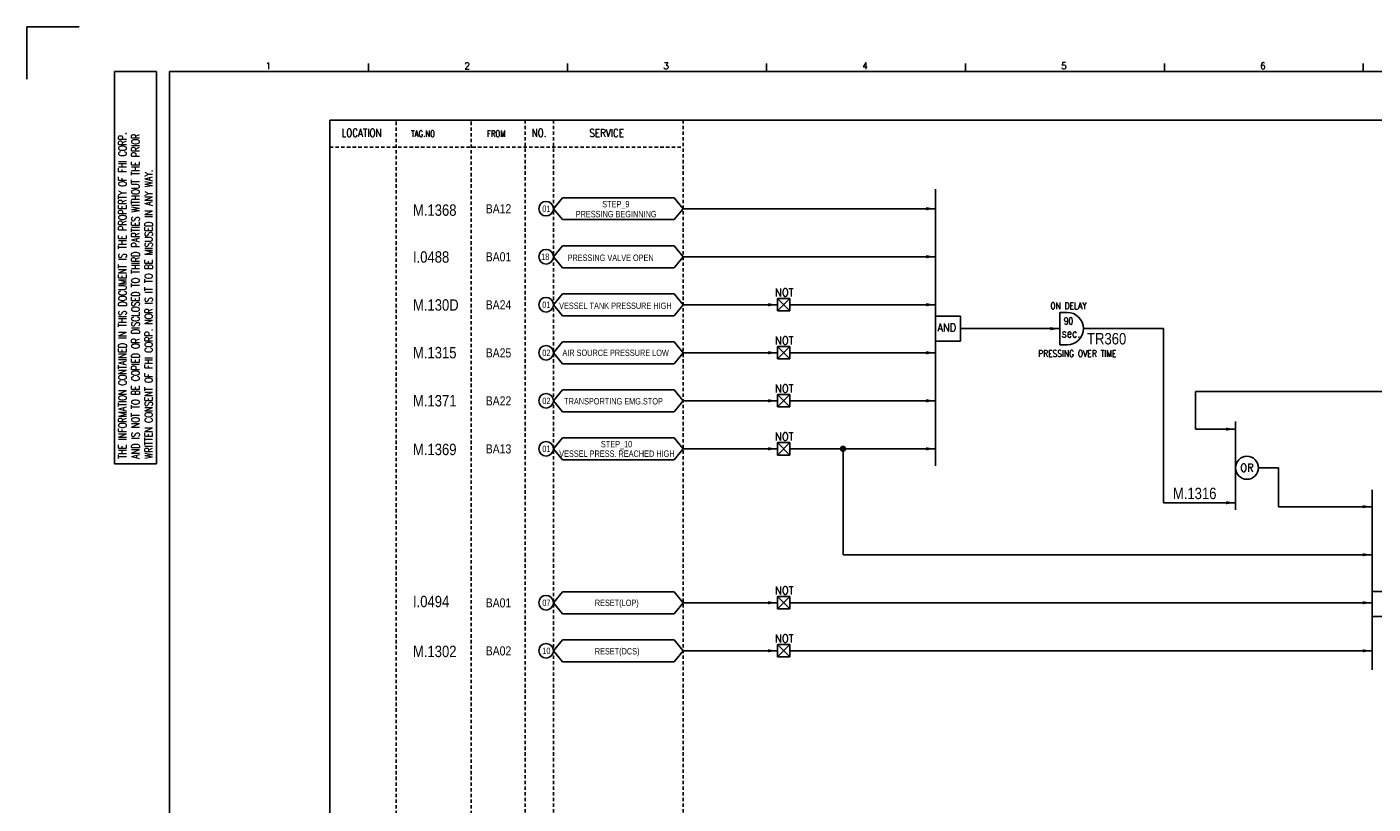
# Model space of a CAD drawing. Extents: x 2330 to 3296, y -114 to 568.
# Tile 2 of 4: x 2330 to 2921, y 227 to 568. Entities that reach past the tile are written whole.
import ezdxf
from ezdxf.enums import TextEntityAlignment as Align

# ---------------------------------------------------------------- set-up
doc = ezdxf.new("R2010")
doc.units = 0
doc.header["$MEASUREMENT"] = 0
doc.linetypes.add('HIDDEN', pattern=[4, 1.5, -1, 1.5])
doc.layers.get('0').update_dxf_attribs({"linetype": 'CONTINUOUS'})
doc.layers.get('DEFPOINTS').update_dxf_attribs({"linetype": 'CONTINUOUS'})
for name, color, linetype in [('CON', 4, 'CONTINUOUS'), ('DCS', 7, 'CONTINUOUS'), ('DIM', 3, 'CONTINUOUS'), ('HID', 2, 'HIDDEN'), ('圖框CON', 4, 'CONTINUOUS'), ('框線', 6, 'CONTINUOUS')]:
    doc.layers.add(name, color=color, linetype=linetype)
doc.styles.add('DAYUKP', font='complex', dxfattribs={"bigfont": 'DAYUKP.SHX'})
doc.styles.add('ROMANS', font='romans', dxfattribs={"width": 0.8})
doc.styles.add('style3', font='ARIALN.TTF')

# ---------------------------------------------------------------- blocks, each defined once
blk = doc.blocks.new('LEADER')
at = {"layer": 'CON'}
blk.add_solid([(0.85, -0.57), (0.85, -1.57), (3.85, -1.07)], dxfattribs=at)
blk = doc.blocks.new('1')
at = {"layer": 'DEFPOINTS'}
blk.add_lwpolyline([(1268.99, 689.33), (1246.02, 689.33), (1246.02, 666.36)], dxfattribs=at)
at = {"layer": '圖框CON'}
for p, q in [((1284.5, 669.81), (1302.87, 669.81)), ((1284.5, 497.52), (1284.5, 669.81)), ((1302.87, 497.52), (1302.87, 669.81)), ((1395.91, 669.85), (1395.91, 673.29)), ((1483.2, 669.85), (1483.2, 673.29)), ((1570.49, 669.85), (1570.49, 673.29)), ((1657.78, 669.85), (1657.78, 673.29)), ((1745.08, 669.85), (1745.08, 673.29)), ((1832.37, 669.85), (1832.37, 673.29)), ((1284.5, 497.52), (1302.87, 497.52))]:
    blk.add_line(p, q, dxfattribs=at)
at = {"layer": '框線'}
for p, q in [((1308.62, 669.81), (1308.62, 26.6)), ((2181.53, 669.81), (1308.62, 669.81))]:
    blk.add_line(p, q, dxfattribs=at)
at = {"style": 'DAYUKP'}
for s, p in [('1', (1350.64, 670.78)), ('2', (1437.93, 670.78)), ('3', (1525.22, 670.78)), ('4', (1612.51, 670.78)), ('5', (1699.8, 670.78)), ('6', (1787.1, 670.78))]:
    blk.add_text(s, height=2.87, dxfattribs=at).set_placement(p)
at = {"layer": 'DIM', "style": 'ROMANS', "width": 0.75}
for s, p in [('THE INFORMATION CONTAINED IN THIS DOCUMENT IS THE PROPERTY OF FHI CORP.', (1287.94, 499.82)), ('AND IS NOT TO BE COPIED OR DISCLOSED TO THIRD PARTIES WITHOUT THE PRIOR', (1293.68, 499.82)), ('WRITTEN CONSENT OF FHI CORP. NOR IS IT TO BE MISUSED IN ANY WAY.', (1299.43, 499.82))]:
    blk.add_text(s, height=3.4457, rotation=90, dxfattribs=at).set_placement(p, align=Align.MIDDLE_LEFT)

msp = doc.modelspace()

# ---------------------------------------------------------------- linework, layer by layer
at = {"layer": 'CON', "color": 6}
for p, q in [((2728.77, 497.24), (2728.77, 375.88)), ((2561.09, 488.69), (2564.99, 493.5)), ((2614.12, 493.5), (2564.99, 493.5)), ((2618.02, 488.69), (2614.12, 493.5)), ((2561.09, 488.69), (2564.99, 483.87)), ((2618.02, 488.69), (2614.12, 483.87)), ((2564.99, 483.87), (2614.12, 483.87)), ((2561.09, 467.61), (2564.99, 472.42)), ((2561.09, 467.61), (2564.99, 462.79)), ((2614.12, 472.42), (2564.99, 472.42)), ((2618.02, 467.61), (2614.12, 472.42)), ((2618.02, 467.61), (2614.12, 462.79)), ((2564.99, 462.79), (2614.12, 462.79)), ((2561.09, 446.53), (2564.99, 451.35)), ((2614.12, 451.35), (2564.99, 451.35)), ((2618.02, 446.53), (2614.12, 451.35)), ((2659.38, 449.26), (2664.84, 443.8)), ((2664.84, 449.26), (2659.38, 443.8)), ((2659.38, 443.8), (2659.38, 449.26)), ((2659.38, 449.26), (2664.84, 449.26)), ((2664.84, 449.26), (2664.84, 443.8)), ((2561.09, 446.53), (2564.99, 441.71)), ((2618.02, 446.53), (2614.12, 441.71)), ((2664.84, 443.8), (2659.38, 443.8)), ((2783.31, 443.17), (2786.48, 443.17)), ((2783.31, 443.17), (2783.31, 428.88)), ((2564.99, 441.71), (2614.12, 441.71)), ((2739.63, 441.51), (2728.77, 441.51)), ((2728.77, 430.55), (2728.77, 441.51)), ((2739.63, 430.55), (2739.63, 441.51)), ((2561.09, 425.45), (2564.99, 430.27)), ((2561.09, 425.45), (2564.99, 420.63)), ((2614.12, 430.27), (2564.99, 430.27)), ((2618.02, 425.45), (2614.12, 430.27)), ((2618.02, 425.45), (2614.12, 420.63)), ((2659.38, 428.18), (2664.84, 428.18)), ((2659.38, 422.72), (2659.38, 428.18)), ((2664.84, 428.18), (2659.38, 422.72)), ((2659.38, 428.18), (2664.84, 422.72)), ((2664.84, 428.18), (2664.84, 422.72)), ((2739.63, 430.55), (2728.77, 430.55)), ((2783.31, 428.88), (2786.48, 428.88)), ((2564.99, 420.63), (2614.12, 420.63)), ((2664.84, 422.72), (2659.38, 422.72)), ((2561.09, 404.37), (2564.99, 409.19)), ((2614.12, 409.19), (2564.99, 409.19)), ((2618.02, 404.37), (2614.12, 409.19)), ((2561.09, 404.37), (2564.99, 399.56)), ((2618.02, 404.37), (2614.12, 399.56)), ((2659.38, 407.1), (2664.84, 401.64)), ((2664.84, 407.1), (2659.38, 401.64)), ((2659.38, 401.64), (2659.38, 407.1)), ((2659.38, 407.1), (2664.84, 407.1)), ((2664.84, 407.1), (2664.84, 401.64)), ((2564.99, 399.56), (2614.12, 399.56)), ((2664.84, 401.64), (2659.38, 401.64)), ((2860.34, 395.21), (2860.34, 356.46)), ((2561.09, 383.29), (2564.99, 388.11)), ((2614.12, 388.11), (2564.99, 388.11)), ((2618.02, 383.29), (2614.12, 388.11)), ((2659.38, 386.02), (2664.84, 386.02)), ((2659.38, 380.56), (2659.38, 386.02)), ((2664.84, 386.02), (2659.38, 380.56)), ((2659.38, 386.02), (2664.84, 380.56)), ((2664.84, 386.02), (2664.84, 380.56)), ((2561.09, 383.29), (2564.99, 378.48)), ((2564.99, 378.48), (2614.12, 378.48)), ((2618.02, 383.29), (2614.12, 378.48)), ((2664.84, 380.56), (2659.38, 380.56)), ((2920.31, 365.3), (2920.31, 286.32)), ((2561.09, 315.72), (2564.99, 320.53)), ((2614.12, 320.53), (2564.99, 320.53)), ((2618.02, 315.72), (2614.12, 320.53)), ((2920.31, 309.71), (2920.31, 320.67)), ((2931.18, 320.67), (2920.31, 320.67)), ((2561.09, 315.72), (2564.99, 310.9)), ((2618.02, 315.72), (2614.12, 310.9)), ((2659.38, 318.45), (2664.84, 312.99)), ((2664.84, 318.45), (2659.38, 312.99)), ((2659.38, 318.45), (2664.84, 318.45)), ((2659.38, 312.99), (2659.38, 318.45)), ((2664.84, 318.45), (2664.84, 312.99)), ((2564.99, 310.9), (2614.12, 310.9)), ((2664.84, 312.99), (2659.38, 312.99)), ((2931.18, 309.71), (2920.31, 309.71)), ((2561.09, 294.64), (2564.99, 299.45)), ((2614.12, 299.45), (2564.99, 299.45)), ((2618.02, 294.64), (2614.12, 299.45)), ((2659.38, 297.37), (2664.84, 297.37)), ((2664.84, 297.37), (2659.38, 291.91)), ((2659.38, 297.37), (2664.84, 291.91)), ((2659.38, 291.91), (2659.38, 297.37)), ((2664.84, 297.37), (2664.84, 291.91)), ((2561.09, 294.64), (2564.99, 289.82)), ((2564.99, 289.82), (2614.12, 289.82)), ((2618.02, 294.64), (2614.12, 289.82)), ((2664.84, 291.91), (2659.38, 291.91))]:
    msp.add_line(p, q, dxfattribs=at)
at = {"layer": 'CON'}
for p, q in [((2618.02, 488.69), (2728.77, 488.69)), ((2618.02, 467.61), (2728.77, 467.61)), ((2618.02, 446.53), (2659.38, 446.53)), ((2664.84, 446.53), (2728.77, 446.53)), ((2739.63, 436.03), (2783.31, 436.03)), ((2793.63, 436.03), (2828.75, 436.03)), ((2828.75, 359.62), (2828.75, 436.03)), ((2618.02, 425.45), (2659.38, 425.45)), ((2664.84, 425.45), (2728.77, 425.45)), ((2842.8, 391.92), (2842.8, 408.39)), ((2842.8, 408.39), (2972.36, 408.39)), ((2618.02, 404.37), (2659.38, 404.37)), ((2664.84, 404.37), (2728.77, 404.37)), ((2860.34, 391.92), (2842.8, 391.92)), ((2618.02, 383.29), (2659.38, 383.29)), ((2664.84, 383.29), (2728.77, 383.29)), ((2688.14, 336.8), (2688.14, 383.29)), ((2870.42, 374.95), (2879.28, 374.95)), ((2879.28, 374.95), (2879.28, 357.88)), ((2860.34, 359.62), (2828.75, 359.62)), ((2920.31, 357.88), (2879.28, 357.88)), ((2920.31, 336.8), (2688.14, 336.8)), ((2659.38, 315.72), (2618.02, 315.72)), ((2920.31, 315.72), (2664.84, 315.72)), ((2659.38, 294.64), (2618.02, 294.64)), ((2920.31, 294.64), (2664.84, 294.64))]:
    msp.add_line(p, q, dxfattribs=at)
msp.add_lwpolyline([(2462.97, 527.58), (3176.97, 527.58), (3176.97, 27.78), (2462.97, 27.78)], close=True, dxfattribs=at)
at = {"layer": 'CON', "const_width": 1.4}
msp.add_lwpolyline([(2687.44, 383.29, 1), (2688.84, 383.29, 1)], format="xyb", close=True, dxfattribs=at)
at = {"layer": 'CON'}
for centre in [(2557.88, 488.69), (2557.88, 467.61), (2557.88, 446.53), (2557.88, 425.45), (2557.88, 404.37), (2557.88, 383.29), (2557.88, 315.72), (2557.88, 294.64)]:
    msp.add_circle(centre, 3.21, dxfattribs=at)
at = {"layer": 'CON', "color": 6}
msp.add_circle((2865.38, 374.95), 5.04, dxfattribs=at)
msp.add_arc((2786.48, 436.03), 7.14, 270, 90, dxfattribs=at)
at = {"layer": 'HID'}
for p, q in [((2492.02, 526.88), (2492.02, 27.78)), ((2524.95, 526.88), (2524.95, 27.78)), ((2548.67, 527.58), (2548.67, 27.76)), ((2561.09, 527.58), (2561.09, 27.76)), ((2618.02, 527.58), (2618.02, 27.78)), ((2462.97, 515.68), (2618.02, 515.68))]:
    msp.add_line(p, q, dxfattribs=at)

# ---------------------------------------------------------------- block references
msp.add_blockref('1', (1084.05, -120.86))
at = {"layer": 'CON', "xscale": 1.4, "yscale": 1.4, "zscale": 1.4}
for p in [(2723.38, 490.18), (2723.38, 469.1), (2653.99, 448.02), (2723.38, 448.02), (2777.92, 437.52), (2653.99, 426.94), (2723.38, 426.94), (2653.99, 405.86), (2723.38, 405.86), (2854.95, 393.41), (2854.95, 393.41), (2653.99, 384.78), (2723.38, 384.78), (2854.95, 361.11), (2854.95, 361.11), (2914.92, 359.37), (2914.92, 338.29), (2653.99, 317.21), (2914.92, 317.21), (2653.99, 296.13), (2914.92, 296.13)]:
    msp.add_blockref('LEADER', p, dxfattribs=at)

# ---------------------------------------------------------------- texts
at = {"layer": 'CON', "style": 'ROMANS'}
for s, height, width, p in [('LOCATION', 3.5, 0.8, (2476.9, 521.98)), ('NO.', 3.5, 0.8, (2554.79, 521.98)), ('SERVICE', 3.5, 0.8, (2584.44, 521.9)), ('NOT', 3.5, 0.9, (2662.39, 451.91)), ('90', 3.024, 0.8, (2787.1, 439.4)), ('NOT', 3.5, 0.9, (2662.39, 430.83)), ('sec.', 3.78, 0.8, (2788.21, 434.02)), ('NOT', 3.5, 0.9, (2662.39, 409.76)), ('NOT', 3.5, 0.9, (2662.39, 388.68)), ('OR', 3.5, 0.9, (2865.38, 374.95)), ('NOT', 3.5, 0.9, (2662.39, 321.1)), ('NOT', 3.5, 0.9, (2662.39, 300.02))]:
    msp.add_text(s, height=height, dxfattribs=dict(at, width=width)).set_placement(p, align=Align.MIDDLE)
for s, height, width, p in [('TAG.NO', 2.8, 0.8, (2498.63, 519.32)), ('FROM', 2.8, 0.8, (2531.89, 519.32)), ('ON DELAY', 3.024, 0.8, (2779.14, 443.63)), ('AND', 3.5, 0.9, (2729.56, 433.71)), ('PRESSING OVER TIME ', 3.024, 0.8, (2773.77, 422.69))]:
    msp.add_text(s, height=height, dxfattribs=dict(at, width=width)).set_placement(p, align=Align.BOTTOM_LEFT)
at = {"layer": 'CON', "style": 'style3'}
for s, p in [('BA12', (2531.38, 488.64)), ('BA01', (2531.38, 467.56)), ('BA24', (2531.38, 446.48)), ('BA25', (2531.38, 425.4)), ('BA22', (2531.38, 404.32)), ('BA13', (2531.38, 383.24)), ('BA01', (2531.38, 315.67)), ('BA02', (2531.38, 294.59))]:
    msp.add_text(s, height=4, dxfattribs=at).set_placement(p, align=Align.MIDDLE_LEFT)
for s, p in [('STEP_9', (2582.5, 488.44)), ('01', (2556.21, 486.41)), ('PRESSING BEGINNING', (2570.87, 484.07)), ('18', (2555.72, 465.33)), ('PRESSING VALVE OPEN', (2567.3, 464.91)), ('01', (2556.21, 444.25)), ('VESSEL TANK PRESSURE HIGH', (2563.57, 443.83)), ('02', (2556.21, 423.17)), ('AIR SOURCE PRESSURE LOW', (2565.03, 423.19)), ('02', (2556.21, 402.09)), ('TRANSPORTING EMG.STOP', (2565.8, 401.91)), ('01', (2556.21, 381.01)), ('STEP_10', (2581.91, 383.09)), ('VESSEL PRESS. REACHED HIGH', (2563.62, 378.91)), ('07', (2556.21, 313.44)), ('RESET(LOP)', (2579.25, 313.46)), ('10', (2556.21, 292.36)), ('RESET(DCS)', (2579.24, 292.18))]:
    msp.add_text(s, height=2.8, dxfattribs=at).set_placement(p, align=Align.BOTTOM_LEFT)
at = {"layer": 'DCS', "linetype": 'ByBlock', "style": 'style3'}
for s, p in [('M.1368', (2499.45, 485.56)), ('I.0488', (2499.45, 464.98)), ('M.130D', (2499.45, 443.92)), ('TR360', (2795.23, 429.11)), ('M.1315', (2499.45, 422.99)), ('M.1371', (2499.45, 401.88)), ('M.1369', (2499.45, 380.51)), ('M.1316', (2832.89, 361.21)), ('I.0494', (2499.45, 313.76)), ('M.1302', (2499.45, 291.86))]:
    msp.add_text(s, height=5, dxfattribs=at).set_placement(p)

doc.saveas('drawing.dxf')
